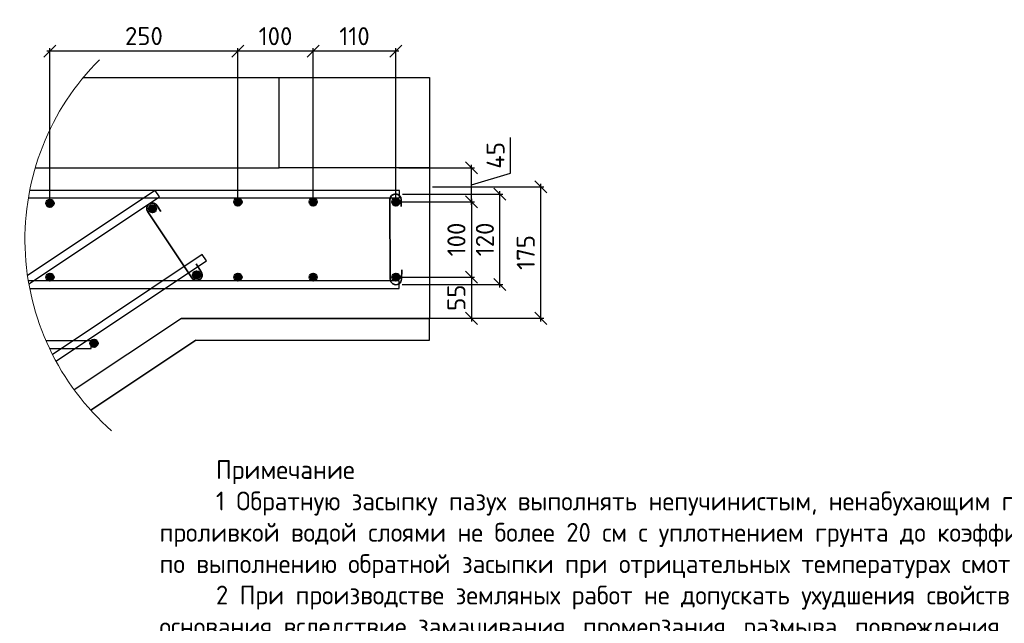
# Model space of a CAD drawing. Header units: millimetres. Extents: x 125896 to 2572636, y -120305 to 130347.
# Tile 216 of 256: x 501364 to 514454, y -106334 to -98310. Entities that reach past the tile are written whole.
import ezdxf

# ---------------------------------------------------------------- set-up
doc = ezdxf.new("R2010")
doc.units = ezdxf.units.MM
doc.linetypes.add('CENTER', pattern=[2, 1.25, -0.25, 0.25, -0.25])
for name, color, linetype, lineweight in [('Арматура', 152, 'Continuous', 40), ('ОСИ', 7, 'CENTER', 15), ('Основная 0.35', 200, 'Continuous', 35), ('Столовая Двери и окна', 7, 'Continuous', 15), ('ТЕКСТ', 7, 'Continuous', 15)]:
    doc.layers.add(name, color=color, linetype=linetype, lineweight=lineweight)
doc.styles.add('GOST-2.304_Type-B', font='GOST Common.ttf')
doc.styles.get("Standard").update_dxf_attribs({"font": 'isocpeur.ttf'})
doc.styles.add('ГОСТ', font='isocpeur.ttf')
doc.dimstyles.new('Осевые', dxfattribs={"dimscale": 0.7, "dimtxt": 450, "dimasz": 400, "dimexe": 100, "dimexo": 100, "dimgap": 100, "dimtad": 1, "dimdec": 0, "dimzin": 0, "dimdsep": 46, "dimtxsty": 'Standard', "dimblk": 'OBLIQUE', "dimcen": 9, "dimdle": 100, "dimazin": 0, "dimtm": 1e-09, "dimtfac": 1, "dimtdec": 0, "dimtofl": 0, "dimtmove": 0, "dimatfit": 3, "dimfxl": 1, "dimtolj": 1, "dimtzin": 0, "dimarcsym": 0})

# ---------------------------------------------------------------- blocks, each defined once
blk = doc.blocks.new('_OBLIQUE')
at = {"color": 0, "linetype": 'ByBlock'}
blk.add_line((-0.5, -0.5), (0.5, 0.5), dxfattribs=at)
blk = doc.blocks.new('*D1328')
at = {"layer": 'Defpoints', "color": 0, "linetype": 'ByBlock', "lineweight": 25, "ltscale": 13, "transparency": 16777216}
for p in [(506813, -100530), (508292, -100530), (506813, -102280)]:
    blk.add_point(p, dxfattribs=at)
at = {"layer": 'ОСИ', "color": 0, "linetype": 'ByBlock', "lineweight": -2, "ltscale": 13, "transparency": 16777216}
for p, q in [((506853, -100530), (508332, -100530)), ((508292, -102320), (508292, -100490)), ((506853, -102280), (508332, -102280))]:
    blk.add_line(p, q, dxfattribs=at)
at = {"layer": 'ОСИ', "color": 0, "linetype": 'ByBlock', "lineweight": -2, "ltscale": 13, "transparency": 16777216, "xscale": 160, "yscale": 160, "zscale": 160}
for p, rotation in [((508292, -100530), 90), ((508292, -102280), 270)]:
    blk.add_blockref('_OBLIQUE', p, dxfattribs=dict(at, rotation=rotation))
at = {"layer": 'ОСИ', "color": 0, "linetype": 'ByBlock', "ltscale": 13, "transparency": 16777216, "insert": (508092, -101405), "char_height": 240, "attachment_point": 5, "rotation": 90}
blk.add_mtext('\\A1;175', dxfattribs=at)
blk = doc.blocks.new('*D1329')
at = {"layer": 'Defpoints', "color": 0, "linetype": 'ByBlock', "lineweight": 25, "ltscale": 13, "transparency": 16777216}
for p in [(506365, -100732), (506365, -101732), (507370, -101732)]:
    blk.add_point(p, dxfattribs=at)
at = {"layer": 'ОСИ', "color": 0, "linetype": 'ByBlock', "lineweight": -2, "ltscale": 13, "transparency": 16777216}
for p, q in [((506405, -100732), (507410, -100732)), ((507370, -100692), (507370, -101772)), ((506405, -101732), (507410, -101732))]:
    blk.add_line(p, q, dxfattribs=at)
at = {"layer": 'ОСИ', "color": 0, "linetype": 'ByBlock', "lineweight": -2, "ltscale": 13, "transparency": 16777216, "xscale": 160, "yscale": 160, "zscale": 160}
for p, rotation in [((507370, -100732), 90), ((507370, -101732), 270)]:
    blk.add_blockref('_OBLIQUE', p, dxfattribs=dict(at, rotation=rotation))
at = {"layer": 'ОСИ', "color": 0, "linetype": 'ByBlock', "ltscale": 13, "transparency": 16777216, "insert": (507170, -101232), "char_height": 240, "attachment_point": 5, "rotation": 90}
blk.add_mtext('\\A1;100', dxfattribs=at)
blk = doc.blocks.new('*D1330')
at = {"layer": 'Defpoints', "color": 0, "linetype": 'ByBlock', "lineweight": 25, "ltscale": 13, "transparency": 16777216}
for p in [(506365, -100280), (507370, -100280), (506365, -100732)]:
    blk.add_point(p, dxfattribs=at)
at = {"layer": 'ОСИ', "color": 0, "linetype": 'ByBlock', "lineweight": -2, "ltscale": 13, "transparency": 16777216}
for p, q in [((507890, -100350), (507890, -99878)), ((507370, -100772), (507370, -100240)), ((506405, -100280), (507410, -100280)), ((507370, -100506), (507890, -100350)), ((506405, -100732), (507410, -100732))]:
    blk.add_line(p, q, dxfattribs=at)
at = {"layer": 'ОСИ', "color": 0, "linetype": 'ByBlock', "lineweight": -2, "ltscale": 13, "transparency": 16777216, "xscale": 160, "yscale": 160, "zscale": 160}
for p, rotation in [((507370, -100280), 90), ((507370, -100732), 270)]:
    blk.add_blockref('_OBLIQUE', p, dxfattribs=dict(at, rotation=rotation))
at = {"layer": 'ОСИ', "color": 0, "linetype": 'ByBlock', "ltscale": 13, "transparency": 16777216, "insert": (507690, -100114), "char_height": 240, "attachment_point": 5, "rotation": 90}
blk.add_mtext('\\A1;45', dxfattribs=at)
blk = doc.blocks.new('*D1331')
at = {"layer": 'Defpoints', "color": 0, "linetype": 'ByBlock', "lineweight": 25, "ltscale": 13, "transparency": 16777216}
for p in [(506365, -101732), (506365, -102280), (507370, -102280)]:
    blk.add_point(p, dxfattribs=at)
at = {"layer": 'ОСИ', "color": 0, "linetype": 'ByBlock', "lineweight": -2, "ltscale": 13, "transparency": 16777216}
for p, q in [((507370, -101692), (507370, -102320)), ((506405, -101732), (507410, -101732)), ((506405, -102280), (507410, -102280))]:
    blk.add_line(p, q, dxfattribs=at)
at = {"layer": 'ОСИ', "color": 0, "linetype": 'ByBlock', "lineweight": -2, "ltscale": 13, "transparency": 16777216, "xscale": 160, "yscale": 160, "zscale": 160}
for p, rotation in [((507370, -101732), 90), ((507370, -102280), 270)]:
    blk.add_blockref('_OBLIQUE', p, dxfattribs=dict(at, rotation=rotation))
at = {"layer": 'ОСИ', "color": 0, "linetype": 'ByBlock', "ltscale": 13, "transparency": 16777216, "insert": (507170, -102006), "char_height": 240, "attachment_point": 5, "rotation": 90}
blk.add_mtext('\\A1;55', dxfattribs=at)
blk = doc.blocks.new('*D1332')
at = {"layer": 'Defpoints', "color": 0, "linetype": 'ByBlock', "lineweight": 25, "ltscale": 13, "transparency": 16777216}
for p in [(506413, -100630), (507748, -100630), (506408, -101832)]:
    blk.add_point(p, dxfattribs=at)
at = {"layer": 'ОСИ', "color": 0, "linetype": 'ByBlock', "lineweight": -2, "ltscale": 13, "transparency": 16777216}
for p, q in [((506453, -100630), (507788, -100630)), ((507748, -101872), (507748, -100590)), ((506448, -101832), (507788, -101832))]:
    blk.add_line(p, q, dxfattribs=at)
at = {"layer": 'ОСИ', "color": 0, "linetype": 'ByBlock', "lineweight": -2, "ltscale": 13, "transparency": 16777216, "xscale": 160, "yscale": 160, "zscale": 160}
for p, rotation in [((507748, -100630), 90), ((507748, -101832), 270)]:
    blk.add_blockref('_OBLIQUE', p, dxfattribs=dict(at, rotation=rotation))
at = {"layer": 'ОСИ', "color": 0, "linetype": 'ByBlock', "ltscale": 13, "transparency": 16777216, "insert": (507548, -101231), "char_height": 240, "attachment_point": 5, "rotation": 90}
blk.add_mtext('\\A1;120', dxfattribs=at)
blk = doc.blocks.new('*D1333')
at = {"layer": 'Defpoints', "color": 0, "linetype": 'ByBlock', "lineweight": 25, "ltscale": 13, "transparency": 16777216}
for p in [(505265, -98729), (505265, -100732), (506365, -100732)]:
    blk.add_point(p, dxfattribs=at)
at = {"layer": 'ОСИ', "color": 0, "linetype": 'ByBlock', "lineweight": -2, "ltscale": 13, "transparency": 16777216}
for p, q in [((505265, -100692), (505265, -98689)), ((506365, -100692), (506365, -98689)), ((506405, -98729), (505225, -98729))]:
    blk.add_line(p, q, dxfattribs=at)
at = {"layer": 'ОСИ', "color": 0, "linetype": 'ByBlock', "lineweight": -2, "ltscale": 13, "transparency": 16777216, "xscale": 160, "yscale": 160, "zscale": 160, "rotation": 180}
blk.add_blockref('_OBLIQUE', (505265, -98729), dxfattribs=at)
at = {"layer": 'ОСИ', "color": 0, "linetype": 'ByBlock', "lineweight": -2, "ltscale": 13, "transparency": 16777216, "xscale": 160, "yscale": 160, "zscale": 160}
blk.add_blockref('_OBLIQUE', (506365, -98729), dxfattribs=at)
at = {"layer": 'ОСИ', "color": 0, "linetype": 'ByBlock', "ltscale": 13, "transparency": 16777216, "insert": (505815, -98529), "char_height": 240, "attachment_point": 5}
blk.add_mtext('\\A1;110', dxfattribs=at)
blk = doc.blocks.new('*D1334')
at = {"layer": 'Defpoints', "color": 0, "linetype": 'ByBlock', "lineweight": 25, "ltscale": 13, "transparency": 16777216}
for p in [(504265, -98729), (504265, -100732), (505265, -100732)]:
    blk.add_point(p, dxfattribs=at)
at = {"layer": 'ОСИ', "color": 0, "linetype": 'ByBlock', "lineweight": -2, "ltscale": 13, "transparency": 16777216}
for p, q in [((504265, -100692), (504265, -98689)), ((505265, -100692), (505265, -98689)), ((505305, -98729), (504225, -98729))]:
    blk.add_line(p, q, dxfattribs=at)
at = {"layer": 'ОСИ', "color": 0, "linetype": 'ByBlock', "lineweight": -2, "ltscale": 13, "transparency": 16777216, "xscale": 160, "yscale": 160, "zscale": 160, "rotation": 180}
blk.add_blockref('_OBLIQUE', (504265, -98729), dxfattribs=at)
at = {"layer": 'ОСИ', "color": 0, "linetype": 'ByBlock', "lineweight": -2, "ltscale": 13, "transparency": 16777216, "xscale": 160, "yscale": 160, "zscale": 160}
blk.add_blockref('_OBLIQUE', (505265, -98729), dxfattribs=at)
at = {"layer": 'ОСИ', "color": 0, "linetype": 'ByBlock', "ltscale": 13, "transparency": 16777216, "insert": (504765, -98529), "char_height": 240, "attachment_point": 5}
blk.add_mtext('\\A1;100', dxfattribs=at)
blk = doc.blocks.new('*D1335')
at = {"layer": 'Defpoints', "color": 0, "linetype": 'ByBlock', "lineweight": 25, "ltscale": 13, "transparency": 16777216}
for p in [(501765, -98728), (501765, -100750), (504265, -100732)]:
    blk.add_point(p, dxfattribs=at)
at = {"layer": 'ОСИ', "color": 0, "linetype": 'ByBlock', "lineweight": -2, "ltscale": 13, "transparency": 16777216}
for p, q in [((501765, -100710), (501765, -98688)), ((504265, -100692), (504265, -98688)), ((504305, -98728), (501725, -98728))]:
    blk.add_line(p, q, dxfattribs=at)
at = {"layer": 'ОСИ', "color": 0, "linetype": 'ByBlock', "lineweight": -2, "ltscale": 13, "transparency": 16777216, "xscale": 160, "yscale": 160, "zscale": 160, "rotation": 180}
blk.add_blockref('_OBLIQUE', (501765, -98728), dxfattribs=at)
at = {"layer": 'ОСИ', "color": 0, "linetype": 'ByBlock', "lineweight": -2, "ltscale": 13, "transparency": 16777216, "xscale": 160, "yscale": 160, "zscale": 160}
blk.add_blockref('_OBLIQUE', (504265, -98728), dxfattribs=at)
at = {"layer": 'ОСИ', "color": 0, "linetype": 'ByBlock', "ltscale": 13, "transparency": 16777216, "insert": (503015, -98528), "char_height": 240, "attachment_point": 5}
blk.add_mtext('\\A1;250', dxfattribs=at)

msp = doc.modelspace()

# ---------------------------------------------------------------- hatches: boundary and pattern name
at = {"layer": 'Арматура'}
h = msp.add_hatch(color=256, dxfattribs=at)
edge = h.paths.add_edge_path()
edge.add_arc((501765.3, -100750.1), 50, 0, 360)
h = msp.add_hatch(color=256, dxfattribs=at)
edge = h.paths.add_edge_path()
edge.add_arc((503128.9, -100823.4), 50, 0, 360)
h = msp.add_hatch(color=256, dxfattribs=at)
edge = h.paths.add_edge_path()
edge.add_arc((504265.3, -100732.4), 50, 0, 360)
h = msp.add_hatch(color=256, dxfattribs=at)
edge = h.paths.add_edge_path()
edge.add_arc((505265.3, -100732.4), 50, 0, 360)
h = msp.add_hatch(color=256, dxfattribs=at)
edge = h.paths.add_edge_path()
edge.add_arc((506365.3, -100732.4), 50, 0, 360)
h = msp.add_hatch(color=256, dxfattribs=at)
edge = h.paths.add_edge_path()
edge.add_arc((501765.3, -101732.4), 50, 0, 360)
h = msp.add_hatch(color=256, dxfattribs=at)
edge = h.paths.add_edge_path()
edge.add_arc((503715, -101702.6), 50, 0, 360)
h = msp.add_hatch(color=256, dxfattribs=at)
edge = h.paths.add_edge_path()
edge.add_arc((504265.3, -101732.4), 50, 0, 360)
h = msp.add_hatch(color=256, dxfattribs=at)
edge = h.paths.add_edge_path()
edge.add_arc((505265.3, -101732.4), 50, 0, 360)
h = msp.add_hatch(color=256, dxfattribs=at)
edge = h.paths.add_edge_path()
edge.add_arc((506365.3, -101732.4), 50, 0, 360)
h = msp.add_hatch(color=256, dxfattribs=at)
edge = h.paths.add_edge_path()
edge.add_arc((502351.5, -102611.7), 50, 0, 360)

# ---------------------------------------------------------------- linework, layer by layer
for centre in [(501765.3, -100750.1, 1800), (503128.9, -100823.4, 1800), (504265.3, -100732.4, 1800), (505265.3, -100732.4, 1800), (506365.3, -100732.4, 1800), (501765.3, -101732.4, 1800), (503715, -101702.6, 1991.8), (504265.3, -101732.4, 1800), (505265.3, -101732.4, 1800), (506365.3, -101732.4, 1800), (502351.5, -102611.7, 1991.8)]:
    msp.add_circle(centre, 50, dxfattribs=at)
at = {"layer": 'Основная 0.35'}
for p, q in [((503192.2, -100783.2, 1800), (503239.8, -100858.2, 1800)), ((506290.3, -101756.8, 1800), (506286, -100700, 1608.2)), ((506436, -100702.8, 1608.2), (506434.4, -100791.6, 1608.2)), ((503651.7, -101742.8, 1991.8), (503065.6, -100863.6, 1800)), ((503778.4, -101662.4, 1991.8), (503711.7, -101557.5, 1991.8)), ((506440.3, -101759.5, 1800), (506442.6, -101635.2, 1800))]:
    msp.add_line(p, q, dxfattribs=at)
for centre, start, end in [((506361, -100701.4, 1608.2), 358.95003, 178.95003), ((503128.9, -100823.4, 1800), 32.40892, 212.40892), ((503715, -101702.6, 1991.8), 212.40892, 32.40892), ((506365.3, -101758.1, 1800), 178.95003, 358.95003)]:
    msp.add_arc(centre, 75, start, end, dxfattribs=at)
at = {"layer": 'Столовая Двери и окна', "color": 18, "lineweight": 30, "true_color": 0x000000}
for p, q in [((502207.2, -99080.1, 1800), (504813, -99080.1, 1800)), ((506813, -100280.1, 1800), (506813, -102280.1, 1800)), ((503513, -102280.1, -540), (502087.2, -103230.6, -522.2)), ((503513, -102280.1, -540), (506813, -102280.1, 1800)), ((503705.7, -102569.2, -1477.7), (502307.8, -103501.1, -1460.2)), ((503705.7, -102569.2, -1477.7), (506813, -102569.2))]:
    msp.add_line(p, q, dxfattribs=at)
at = {"layer": 'Столовая Двери и окна', "color": 18, "lineweight": 30, "true_color": 0x000000, "elevation": 1800}
msp.add_lwpolyline([(506813, -100280.1), (504813, -100280.1), (504813, -99080.1), (506813, -99080.1)], close=True, dxfattribs=at)
msp.add_lwpolyline([(501570.2, -100280.1), (502813, -100280.1), (502813, -100280.1), (504813, -100280.1)], dxfattribs=at)
at = {"layer": 'Столовая Двери и окна', "color": 146, "lineweight": 30, "true_color": 0x105689}
for points, elevation in [([(501484.9, -101821.3), (503222.2, -100663.1), (503166.7, -100579.9), (501467.5, -101712.7)], -191.8), ([(501478.7, -100680.1), (506413, -100680.1), (506413, -100580.1), (501496.8, -100580.1)], 1800), ([(501496.3, -101882.4), (506408.1, -101882.4), (506408.1, -101782.4), (501478.3, -101782.4)], 1800), ([(501759, -102680.1), (502313, -102680.1), (502313, -102580.1), (501713.6, -102580.1)], 1800)]:
    msp.add_lwpolyline(points, dxfattribs=dict(at, elevation=elevation))
msp.add_lwpolyline([(501844.6, -102851.5), (503847.1, -101516.5), (503791.6, -101433.3), (501795.8, -102763.9)], dxfattribs=at)
at = {"layer": 'Столовая Двери и окна', "color": 18, "lineweight": 30, "true_color": 0x000000}
msp.add_lwpolyline([(502307.8, -103501.1), (503705.7, -102569.2), (506813, -102569.2), (506813, -102280.1), (503513, -102280.1), (502087.2, -103230.6)], dxfattribs=at)
at = {"layer": 'Столовая Двери и окна', "color": 18, "lineweight": 20, "true_color": 0x000000}
msp.add_arc((504813, -101232.4, 1800), 3379.7, 135.00177, 228.78153, dxfattribs=at)

# ---------------------------------------------------------------- texts
at = {"insert": (226281.3, -87218.1), "char_height": 250, "attachment_point": 1, "style": 'ГОСТ'}
msp.add_mtext_dynamic_manual_height_columns('\\A1;\\pi9384.38;{\\H1.5152x;\\P\\pi1250;Общие указания\\P\\pi250;}1.^IРабочая документация разработана в соответствии с заданием на проектирование, требованиями действующих технических регламентов, стандартов, сводов правил и других документов, содержащих установленные требования.\\P2.^IРабочая документация выполнена в соответствии со следующими нормативными и техническими документами:\\P-^IСП 20.13330.2016 "Нагрузки и Воздействия";\\P-^IСП 63.13330.2012 "Бетонные и железобетонные конструкции. Основные положения";\\P-^IСП 22.13330.2016 "Основания зданий и сооружений";\\P-^IСП 45.13330.2012 "Земляные сооружения, основания и фундаменты".\\P3.   За относительную отметку 0,000 принята отметка чистого пола первого этажа.\\P4.^IПеречень видов работ, для которых необходимо составлять акты освидетельствования скрытых работ:\\P-^Iармирование конструкций;\\P-^Iосвидетельствование опалубки перед бетонированием;\\P-^Iвыполнение сварочных работ;\\P-^Iотбор контрольных проб бетона;\\P-^Iсоответствие законченных железобетонных конструкций проекту с отображением качества работ;\\P-^Iустройство монолитных конструкций, выполняемых в зимнее время;  \\P\\pi0;  -    устройство гидроизоляции;\\P\\pi250;-^Iуплотнение грунтов и обратную засыпку.\\PЗапрещается выполнение последующих работ при отсутствии актов освидетельствования предшествующих скрытых работ во всех случаях.\\P\\pi0;        5. Проект рассчитан на производство работ в период положительных температур. В случае выполнения работ при отрицательных температурах необходимо выполнять требования СНиП часть 3 по производству работ и ППР.\\P        6. При минимальной температуре воздуха до минус 15°С допускается: выдерживание бетона в конструкции методом термоса, при предварительном разогреве бетонной смеси, форсированный электроразогрев бетона в конструкции с повторным уплотнением.\\P\\pi250;При минимальной температуре воздуха до минус 25°С допускается: обогрев бетона в греющей опалубке с помощью низкотемпературных электронагревателей, электродный сквозной прогрев бетона, электрообогрев с помощью греющего провода.\\P\\pi0;7. При отрицательной температуре воздуха уплотнение грунта обратной засыпки в траншеях должно \\Pосуществляться до достижения коэффициента уплотнения 0,98. \\PВремя уплотнения грунта в зависимости от температуры воздуха: \\P\\pi250;-^Iпри t{\\H0.7x;\\So^ ;}-5, 90-120 минут; при t{\\H0.7x;\\So^ ;\\H1.42857x;-10, 60-90 минут; }при t{\\H0.7x;\\So^ ;\\H1.42857x;-20, 40-60 минут; }при t{\\H0.7x;\\So^ ;\\H1.42857x;-30, 20-30 минут;\\P\\pi0;Работы по выполнению насыпей и обратных засыпок при отрицательных температурах должны производить с учетом следующих требований:\\P\\pi250;-^Iподготовку поверхности (основания) насыпи и обратных засыпок следует выполнять с полным удалением снега, льда, промерзшего слоя слабого и пучинистого грунта на всю его глубину;\\P-^Iотсыпку в насыпь и обратные засыпки грунтов необходимо производить при их природной влажности и в талом состоянии с содержанием комьев мерзлого грунта, не превышающим требований, приведенных в приложении М СП 45.13330.2017. Свод правил. Земляные сооружения, основания и фундаменты., и, как правило, на не промерзшие ранее отсыпанные и уплотненные слои. В отдельных случаях при согласовании с автором проекта допускается грунты отсыпать на непучинистые грунты, промерзшие на глубину не более 15 см;\\P-^Iпри пониженной влажности отсыпанных грунтов для их уплотнения следует применять более тяжелое грунтоуплотняющее оборудование; \\P-^Iработы по отсыпке и уплотнению каждого слоя должны выполнять в течение одной рабочей смены; - при выполнении насыпей из глинистых грунтов при обильном снеговыпадении все работы должны быть прекращены; - перерывы в работах по выполнению насыпей и обратных засыпок допускаются только при условиях, что за время перерыва глубина промерзания ранее уплотненных пучинистых грунтов не превысит 15 см или на время перерыва ранее уплотненные грунты утепляются специальными средствами (например, маловлажным рыхлым грунтом, который в последующем удаляется); - все работы по отсыпке грунтов и их уплотнению выполняют с повышенной интенсивностью.}', width=20474.372, gutter_width=5800, heights=[24436.9], dxfattribs=at)
at = {"layer": 'ТЕКСТ', "ltscale": 100, "char_height": 250, "attachment_point": 1, "style": 'GOST-2.304_Type-B'}
for s, insert in [('\\pi750;Примечание\\P1 Обратную засыпку пазух выполнять непучинистым, ненабухающим грунтом без органически х включений с проливкой водой слоями не более 20 см с уплотнением грунта до коэффициента уплотнения 0,95. Условия работ по выполнению обратной засыпки при отрицательных температурах смотреть в общих указаниях лист 1.\\P2 При производстве земляных работ не допускать ухудшения свойств грунтов и качества подготовленного основания вследствие замачивания, промерзания, размыва, повреждения механизмами и транспортом.\\P3 Поз. 9 и 11 установить на хим. анкер BIT 200 (EASY FIX DIT-200) или аналог. Анкеровка выполняется в теле стен, ступеней и в теле плиты по всей длине с шагом 175-200 мм. Отверстие диаметром 12 мм.\\P4 При изготовлении пространственных арматурных каркасов соединение стержней выполнять при помощи вязальной проволоки. \\P5 Поз. 7 установить в шахматном порядке.\\P6 Выполнить обмазочную гидроизоляцию внутренних поверхностей вертикальных Ж/Б конструкций, соприкасающихся с грунтом под лестничным маршем за 2 раза. Материал гидроизоляции - Битумно-резиновая мастика Технониколь AquaMast\\P7 Выполнить укладку рулонной гидроизоляции Техноэласт ЭПП под устройство лестничного марша.', (333656.9, -104201.6)), ('\\pi750;Примечание\\P1 Обратную засыпку пазух выполнять непучинистым, ненабухающим грунтом без органических включений с проливкой водой слоями не более 20 см с уплотнением грунта до коэффициента уплотнения 0,95. Условия работ по выполнению обратной засыпки при отрицательных температурах смотреть в общих указаниях лист 1.\\P2 При производстве земляных работ не допускать ухудшения свойств грунтов и качества подготовленного основания вследствие замачивания, промерзания, размыва, повреждения механизмами и транспортом.\\P3 Поз. 9 и 11 установить на хим. анкер BIT 200 (EASY FIX DIT-200) или аналог. Анкеровка выполняется в теле стен, ступеней и в теле плиты по всей длине с шагом 175-200 мм. Отверстие диаметром 12 мм.\\P4 При изготовлении пространственных арматурных каркасов соединение стержней выполнять при помощи вязальной проволоки. \\P5 Поз. 7 установить в шахматном порядке.\\P6 Выполнить обмазочную гидроизоляцию внутренних поверхностей вертикальных Ж/Б конструкций, соприкасающихся с грунтом под лестничным маршем за 2 раза. Материал гидроизоляции - Битумно-резиновая мастика Технониколь AquaMast\\P7 Выполнить укладку рулонной гидроизоляции Техноэласт ЭПП под устройство лестничного марша.', (420141.3, -104171.3)), ('\\pi750;Примечание\\P1 Обратную засыпку пазух выполнять непучинистым, ненабухающим грунтом без органических включений с проливкой водой слоями не более 20 см с уплотнением грунта до коэффициента уплотнения 0,95. Условия работ по выполнению обратной засыпки при отрицательных температурах смотреть в общих указаниях лист 1.\\P2 При производстве земляных работ не допускать ухудшения свойств грунтов и качества подготовленного основания вследствие замачивания, промерзания, размыва, повреждения механизмами и транспортом.\\P3 Поз. 9 и 11 установить на хим. анкер BIT 200 (EASY FIX DIT-200) или аналог. Анкеровка выполняется в теле стен, ступеней и в теле плиты по всей длине с шагом 200 мм. Отверстие диаметром 12 мм.\\P4 При изготовлении пространственных арматурных каркасов соединение стержней выполнять при помощи вязальной проволоки. \\P5 Поз. 7 установить в шахматном порядке.\\P6 Выполнить обмазочную гидроизоляцию внутренних поверхностей вертикальных Ж/Б конструкций, соприкасающихся с грунтом под лестничным маршем за 2 раза. Материал гидроизоляции - Битумно-резиновая мастика Технониколь AquaMast\\P7 Выполнить укладку рулонной гидроизоляции Техноэласт ЭПП под устройство лестничного марша.', (503222.8, -104166.5))]:
    msp.add_mtext_dynamic_manual_height_columns(s, width=17507.725, gutter_width=1250, heights=[0], dxfattribs=dict(at, insert=insert))

# ---------------------------------------------------------------- dimensions: what is measured, and where the dimension line sits
at = {"layer": 'ОСИ', "linetype": 'ByBlock', "ltscale": 13}
for base, p1, p2, picture, middle in [((501765.3, -98728.1, 1800), (504265.3, -100732.4, 1800), (501765.3, -100750.1, 1800), '*D1335', (503015.3, -98528.1, 1800)), ((504265.3, -98728.5, 1800), (505265.3, -100732.4, 1800), (504265.3, -100732.4, 1800), '*D1334', (504765.3, -98528.5, 1800)), ((505265.3, -98728.5, 1800), (506365.3, -100732.4, 1800), (505265.3, -100732.4, 1800), '*D1333', (505815.3, -98528.5, 1800))]:
    dim = msp.add_linear_dim(base=base, p1=p1, p2=p2, dimstyle='Осевые', override={"dimscale": 0.8, "dimtxt": 300, "dimasz": 200, "dimexe": 50, "dimexo": 50, "dimlfac": 0.1, "dimdle": 50, "dimtmove": 1}, dxfattribs=at)
    dim.commit()
    dim.dimension.update_dxf_attribs({"geometry": picture, "text_midpoint": middle})
for base, p1, p2, picture, middle in [((507370, -100280.1, 1800), (506365.3, -100732.4, 1800), (506365.3, -100280.1, 1800), '*D1330', (507690, -100270.3, 1800)), ((508292.2, -100530.1, 1800), (506813, -102280.1, 1800), (506813, -100530.1, 1800), '*D1328', (508092.2, -101405.1, 1800)), ((507370, -101732.4, 1800), (506365.3, -100732.4, 1800), (506365.3, -101732.4, 1800), '*D1329', (507170, -101232.4, 1800)), ((507748.4, -100630.1, 1800), (506408.1, -101832.4, 1800), (506413, -100630.1, 1800), '*D1332', (507548.4, -101231.2, 1800)), ((507369.6, -102280.1, 1800), (506365.3, -101732.4, 1800), (506365.3, -102280.1, 1800), '*D1331', (507169.6, -102006.3, 1800))]:
    dim = msp.add_linear_dim(base=base, p1=p1, p2=p2, angle=90, dimstyle='Осевые', override={"dimscale": 0.8, "dimtxt": 300, "dimasz": 200, "dimexe": 50, "dimexo": 50, "dimlfac": 0.1, "dimdle": 50, "dimtmove": 1}, dxfattribs=at)
    dim.commit()
    dim.dimension.update_dxf_attribs({"geometry": picture, "text_midpoint": middle})

doc.saveas('drawing.dxf')
